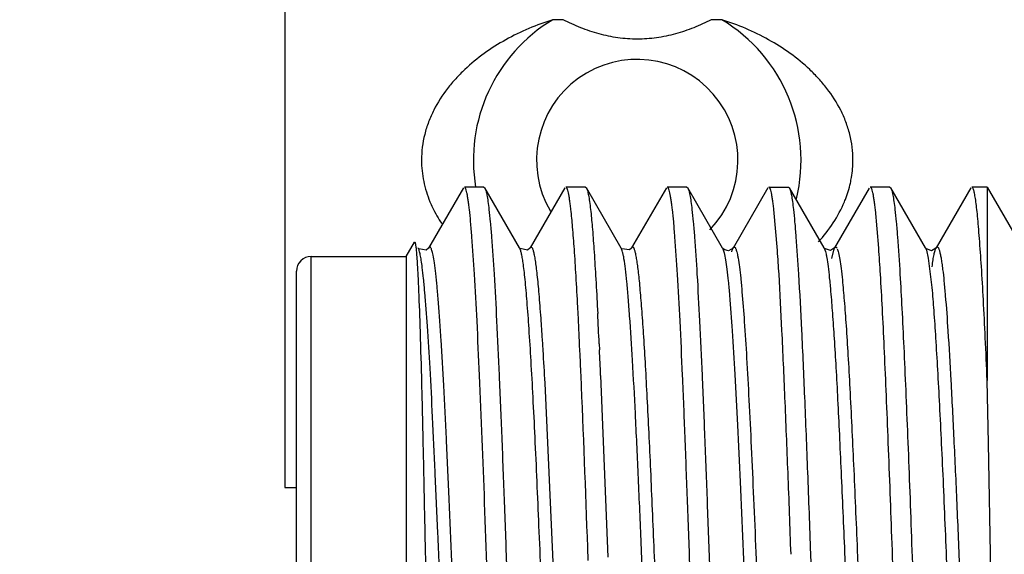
# Model space of a CAD drawing. Header units: inches. Extents: x 0.2 to 16.8, y 0.2 to 10.8.
# Tile 27 of 38: x 10.481 to 10.75, y 6.592 to 6.738. Entities that reach past the tile are written whole.
import ezdxf

# ---------------------------------------------------------------- set-up
doc = ezdxf.new("R2010")
doc.units = ezdxf.units.IN
doc.header["$LTSCALE"] = 0.935
doc.header["$MEASUREMENT"] = 0
doc.layers.get('0').update_dxf_attribs({"linetype": 'CONTINUOUS'})
doc.layers.add('DIMENSIONS', color=7, linetype='CONTINUOUS')
doc.styles.get("Standard").update_dxf_attribs({"font": 'txt', "width": 0.8})
doc.dimstyles.new('DIMSTYLE_1', dxfattribs={"dimtxt": 0.125, "dimasz": 0.18, "dimexe": 0.125, "dimexo": 0.0625, "dimgap": 0.09, "dimtad": 0, "dimtih": 1, "dimtoh": 1, "dimzin": 4, "dimdsep": 46, "dimtxsty": 'STANDARD', "dimblk": '_FILLED', "dimblk1": '_FILLED', "dimblk2": '_FILLED', "dimcen": 0.09, "dimadec": 0, "dimazin": 0, "dimtp": 0.01, "dimtm": 0.01, "dimtfac": 1, "dimtofl": 0, "dimtmove": 0, "dimatfit": 3, "dimldrblk": '_FILLED', "dimfxl": 1, "dimtolj": 1, "dimtzin": 4, "dimarcsym": 0})

# ---------------------------------------------------------------- blocks, each defined once
blk = doc.blocks.new('*D26')
at = {"layer": 'DIMENSIONS', "color": 2, "linetype": 'CONTINUOUS'}
blk.add_line((10.5531721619, 6.8517632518), (10.5531721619, 9.1859702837), dxfattribs=at)
at = {"layer": 'DIMENSIONS', "color": 2, "linetype": 'CONTINUOUS', "insert": (10.4906721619, 9.2484702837), "char_height": 0.125, "width": 0.925, "attachment_point": 1, "rotation": 90, "line_spacing_factor": 0.9}
blk.add_mtext('.39{\\Ftxt.shx;\\W1.000000;\\H0.125000; }[9.8]', dxfattribs=at)
blk = doc.blocks.new('_FILLED')
at = {"color": 0, "linetype": 'BYBLOCK'}
blk.add_solid([(0, 0), (-1, 0.1736111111), (-1, -0.1736111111)], dxfattribs=at)

msp = doc.modelspace()

# ---------------------------------------------------------------- linework, layer by layer
at = {"color": 6, "linetype": 'CONTINUOUS'}
for p, q in [((10.5531721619, 6.7892628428), (10.5531721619, 6.6101298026)), ((10.6293506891, 6.7381220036), (10.6265108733, 6.7381220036)), ((10.6727468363, 6.7381220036), (10.6699070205, 6.7381220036)), ((10.5531721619, 6.6101293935), (10.5563784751, 6.6101293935))]:
    msp.add_line(p, q, dxfattribs=at)
at = {"color": 7, "linetype": 'CONTINUOUS'}
for p, q in [((10.6020442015, 6.692070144), (10.592525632, 6.6756250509)), ((10.6076650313, 6.6923101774), (10.6023229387, 6.6923101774)), ((10.6076650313, 6.6923101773), (10.6079329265, 6.692080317)), ((10.6174429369, 6.6756417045), (10.607929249, 6.6920803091)), ((10.6297991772, 6.6920699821), (10.62030398, 6.6756601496)), ((10.6354380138, 6.6923101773), (10.6300790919, 6.6923101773)), ((10.6354380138, 6.6923101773), (10.6357177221, 6.6920725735)), ((10.6452334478, 6.6756193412), (10.6357107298, 6.6920725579)), ((10.6576032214, 6.6920883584), (10.6480900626, 6.6756490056)), ((10.6632033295, 6.6923101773), (10.6578592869, 6.6923101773)), ((10.6632033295, 6.6923101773), (10.6634747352, 6.6920840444)), ((10.6729886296, 6.6756281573), (10.6634623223, 6.6920840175)), ((10.6853776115, 6.6920640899), (10.6758639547, 6.6756295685)), ((10.6856599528, 6.6923101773), (10.6909979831, 6.6923101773)), ((10.6909979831, 6.6923101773), (10.691272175, 6.6920625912)), ((10.7007901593, 6.6756394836), (10.6912863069, 6.6920626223)), ((10.7131378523, 6.6920585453), (10.7036349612, 6.6756401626)), ((10.7187615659, 6.6923101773), (10.7134283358, 6.6923101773)), ((10.7187615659, 6.6923101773), (10.7190275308, 6.6920877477)), ((10.7285351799, 6.6756436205), (10.7190167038, 6.6920877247)), ((10.7409063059, 6.6920660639), (10.7314194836, 6.6756715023)), ((10.74540882, 6.6923101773), (10.7411856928, 6.6923101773)), ((10.74540882, 6.6923101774), (10.74540882, 6.6393590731)), ((10.7454123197, 6.6923041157), (10.7563814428, 6.673305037)), ((10.6880078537, 6.6749780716), (10.687016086, 6.6861968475)), ((10.7157343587, 6.6756084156), (10.7148059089, 6.6861922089)), ((10.5863784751, 6.6733101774), (10.5886233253, 6.6771983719)), ((10.5886233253, 6.6771983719), (10.5887733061, 6.6772026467)), ((10.5896916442, 6.6756014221), (10.5896703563, 6.6756394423)), ((10.5896996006, 6.6755836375), (10.5896832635, 6.6756100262)), ((10.5925272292, 6.6756280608), (10.5925090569, 6.675595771)), ((10.6174429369, 6.6756417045), (10.6174341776, 6.6756566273)), ((10.6202976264, 6.6756491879), (10.6202767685, 6.6756119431)), ((10.6452410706, 6.6756060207), (10.6452334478, 6.6756193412)), ((10.6452448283, 6.6756261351), (10.6452356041, 6.6756417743)), ((10.6480955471, 6.675658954), (10.6480650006, 6.6756035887)), ((10.6730664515, 6.6755093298), (10.6729869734, 6.6756310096)), ((10.6735620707, 6.6750959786), (10.6730664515, 6.6755093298)), ((10.6758559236, 6.6756265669), (10.674647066, 6.6748857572)), ((10.675611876, 6.675020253), (10.675858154, 6.6756194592)), ((10.6758646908, 6.6756440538), (10.6758559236, 6.6756265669)), ((10.675858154, 6.6756194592), (10.6758639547, 6.6756295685)), ((10.7008791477, 6.6755133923), (10.7007798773, 6.6756569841)), ((10.7007798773, 6.6756569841), (10.7007901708, 6.6756394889)), ((10.7034006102, 6.6750864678), (10.7036349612, 6.6756401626)), ((10.7036349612, 6.6756401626), (10.7036507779, 6.6756668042)), ((10.7036623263, 6.6756728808), (10.7036501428, 6.6756484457)), ((10.7285356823, 6.6756439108), (10.7285433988, 6.6756304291)), ((10.7286444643, 6.6754836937), (10.7285433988, 6.6756304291)), ((10.7314089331, 6.6756529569), (10.7314194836, 6.6756715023)), ((10.5603784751, 6.6733101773), (10.5863784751, 6.6733101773)), ((10.5863784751, 6.6733101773), (10.5863784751, 6.4613101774)), ((10.674647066, 6.6748857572), (10.6735620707, 6.6750959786)), ((10.6754881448, 6.6745974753), (10.6756120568, 6.6750299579)), ((10.7028740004, 6.6727363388), (10.7033998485, 6.6750734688)), ((10.5563784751, 6.465310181), (10.5563784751, 6.6693101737)), ((10.6334652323, 6.6574851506), (10.6333609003, 6.6595020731)), ((10.6387049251, 6.6597651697), (10.6388108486, 6.6577539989)), ((10.6339516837, 6.6474572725), (10.6338725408, 6.6491558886)), ((10.6392243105, 6.649449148), (10.6393045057, 6.6477531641)), ((10.6396208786, 6.640781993), (10.6415429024, 6.5910065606)), ((10.7457533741, 6.6222122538), (10.7454077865, 6.6393573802)), ((10.7464244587, 6.5869751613), (10.7457533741, 6.6222122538)), ((10.6362180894, 6.5900966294), (10.6360909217, 6.5936551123)), ((10.697056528, 6.5919902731), (10.6972629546, 6.5863218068)), ((10.7098515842, 6.5929451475), (10.7101045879, 6.5868753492))]:
    msp.add_line(p, q, dxfattribs=at)
at = {"color": 9, "linetype": 'CONTINUOUS'}
for p, q in [((10.6729887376, 6.6756387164), (10.6734406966, 6.6742919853)), ((10.7007904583, 6.6756326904), (10.7011324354, 6.6747214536)), ((10.728543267, 6.6756296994), (10.7287875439, 6.6750339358)), ((10.5603784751, 6.4613101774), (10.5603784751, 6.6733101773)), ((10.7287875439, 6.6750339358), (10.7292858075, 6.6728504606)), ((10.7292858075, 6.6728504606), (10.7302715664, 6.6648091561)), ((10.6273111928, 6.5734362), (10.6243977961, 6.6386759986)), ((10.7063811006, 6.5924162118), (10.7066258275, 6.5866606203))]:
    msp.add_line(p, q, dxfattribs=at)
at = {"color": 7, "linetype": 'CONTINUOUS'}
for points in [[(10.5925090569, 6.675595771), (10.5918251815, 6.675041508), (10.5898780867, 6.6753734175), (10.5896996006, 6.6755836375)], [(10.6202767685, 6.6756119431), (10.619592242, 6.6750666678), (10.6175727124, 6.6754753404), (10.6174357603, 6.6756618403)], [(10.6480650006, 6.6756035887), (10.6475369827, 6.675138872), (10.6454235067, 6.675408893), (10.6452448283, 6.6756261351)], [(10.7036501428, 6.6756484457), (10.702566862, 6.6749348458), (10.7008791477, 6.6755133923)], [(10.7314117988, 6.67563725), (10.7313724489, 6.6755719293), (10.7301378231, 6.6748849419), (10.7286444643, 6.6754836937)]]:
    msp.add_lwpolyline(points, dxfattribs=at)
at = {"color": 6, "linetype": 'CONTINUOUS'}
for centre, radius, start, end in [((10.6496288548, 6.6996963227), 0.0448438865, 121.0323111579, 189.5515967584), ((10.6496288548, 6.6996963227), 0.0448438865, 346.2892164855, 58.9676888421), ((10.6496288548, 6.6996963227), 0.0275590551, 316.1561026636, 210.4403752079), ((10.6772563, 6.7003142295), 0.0314831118, 338.7576675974, 347.3190395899), ((10.6769688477, 6.7004204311), 0.0317895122, 337.5622968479, 338.7669712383)]:
    msp.add_arc(centre, radius, start, end, dxfattribs=at)
at = {"color": 7, "linetype": 'CONTINUOUS'}
for centre, radius, start, end in [((10.0541530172, 6.6286038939), 0.6632490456, 3.4431490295, 4.063964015), ((10.5603784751, 6.6693101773), 0.004, 90, 180.0877685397), ((10.0981171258, 6.6329687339), 0.5913846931, 3.438538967, 4.0734680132), ((8.5640486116, 6.5521142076), 2.0720975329, 2.6842912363, 2.9148798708), ((8.7696121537, 6.5605321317), 1.8717253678, 2.7228823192, 2.9774189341), ((7.7081533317, 6.5123371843), 2.9289167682, 2.5134816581, 2.6441719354), ((8.3028487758, 6.5382249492), 2.3390215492, 2.5130038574, 2.6839428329), ((4.707054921, 6.3859413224), 5.9326733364, 2.0064405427, 2.4619358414)]:
    msp.add_arc(centre, radius, start, end, dxfattribs=at)
at = {"color": 6, "linetype": 'CONTINUOUS'}
for points, knots in [([(10.6265108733, 6.7381231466), (10.6220680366, 6.7367233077), (10.6155767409, 6.7339848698), (10.6076956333, 6.7290161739), (10.6031883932, 6.7253246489), (10.5999267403, 6.7220047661), (10.5969155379, 6.7184318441), (10.5943591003, 6.7144651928), (10.5924588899, 6.7101509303), (10.5910457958, 6.7056297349), (10.5905737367, 6.7020620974), (10.5905737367, 6.6996963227)], [0, 0, 0, 0, 0.2490720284, 0.3733018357, 0.4973491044, 0.5595280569, 0.6219303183, 0.7470364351, 0.810069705, 0.873501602, 1, 1, 1, 1]), ([(10.6699070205, 6.7381220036), (10.6683342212, 6.737328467), (10.6651245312, 6.7358596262), (10.6609491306, 6.7344217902), (10.6575220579, 6.7335808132), (10.6540445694, 6.7329733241), (10.6496288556, 6.7326715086), (10.6452131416, 6.7329733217), (10.6417356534, 6.7335808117), (10.6383085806, 6.7344217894), (10.6341331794, 6.7358596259), (10.6309234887, 6.7373284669), (10.6293506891, 6.7381220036)], [0, 0, 0, 0, 0.1248897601, 0.2499098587, 0.3123860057, 0.3748893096, 0.4999999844, 0.6251106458, 0.6876139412, 0.7500900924, 0.8751102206, 1, 1, 1, 1]), ([(10.7086839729, 6.6996963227), (10.7086839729, 6.7020620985), (10.7082119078, 6.705629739), (10.7067988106, 6.7101509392), (10.7048986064, 6.7144652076), (10.7023421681, 6.7184318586), (10.6993309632, 6.722004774), (10.6960693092, 6.7253246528), (10.6915620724, 6.7290161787), (10.6836809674, 6.7339848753), (10.6771896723, 6.7367233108), (10.6727468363, 6.7381231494)], [0, 0, 0, 0, 0.1264984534, 0.189930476, 0.2529638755, 0.3780698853, 0.4404720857, 0.5026510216, 0.6266982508, 0.7509280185, 1, 1, 1, 1]), ([(10.5905737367, 6.6996963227), (10.5905737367, 6.6977473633), (10.5909995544, 6.6938388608), (10.5921614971, 6.6900897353), (10.5929064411, 6.6882859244)], [0, 0, 0, 0, 0.4996637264, 1, 1, 1, 1]), ([(10.7079714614, 6.6934029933), (10.7080874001, 6.6939201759), (10.7084961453, 6.6959939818), (10.7086839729, 6.6981128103), (10.7086839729, 6.6996963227)], [0, 0, 0, 0, 0.2507739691, 1, 1, 1, 1]), ([(10.5929064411, 6.6882859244), (10.5931235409, 6.6877602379), (10.594044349, 6.685689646), (10.595178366, 6.6837158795), (10.596120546, 6.6823047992)], [0, 0, 0, 0, 0.2510525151, 1, 1, 1, 1]), ([(10.6992143, 6.6773259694), (10.70068804, 6.678936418), (10.7034183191, 6.682381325), (10.7055144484, 6.6862594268), (10.7063517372, 6.6882870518)], [0, 0, 0, 0, 0.4987768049, 1, 1, 1, 1])]:
    msp.add_open_spline(points, degree=3, knots=knots, dxfattribs=at)
at = {"color": 7, "linetype": 'CONTINUOUS'}
for points, knots in [([(10.6036854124, 6.6861922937), (10.6036310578, 6.6866673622), (10.6035242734, 6.6875557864), (10.6033550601, 6.6887939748), (10.6031877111, 6.6898453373), (10.6030217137, 6.6907088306), (10.6028767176, 6.6913090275), (10.6027558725, 6.6916925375), (10.6026728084, 6.6919105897), (10.6025879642, 6.6920826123), (10.6024926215, 6.6922291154), (10.6023874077, 6.6923101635), (10.6023216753, 6.6923101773)], [0, 0, 0, 0, 0.2252767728, 0.4215547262, 0.5887338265, 0.7267704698, 0.8357388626, 0.8794292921, 0.9160429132, 0.9457778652, 0.9690318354, 1, 1, 1, 1]), ([(10.607929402, 6.692077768), (10.6079848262, 6.6919811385), (10.6080881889, 6.6917394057), (10.6082925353, 6.6910891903), (10.6085312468, 6.689961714), (10.6088052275, 6.6882429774), (10.6089693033, 6.6869319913), (10.6090543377, 6.6861964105)], [0, 0, 0, 0, 0.0556358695, 0.1306504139, 0.3403197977, 0.6301737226, 1, 1, 1, 1]), ([(10.6314795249, 6.6861920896), (10.6314252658, 6.6866672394), (10.6313180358, 6.6875558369), (10.6311462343, 6.6887941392), (10.6309748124, 6.6898456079), (10.63080367, 6.6907092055), (10.6306535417, 6.6913093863), (10.630528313, 6.6916927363), (10.6304421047, 6.6919108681), (10.6303541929, 6.6920828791), (10.6302546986, 6.6922301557), (10.630146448, 6.6923101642), (10.6300790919, 6.6923101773)], [0, 0, 0, 0, 0.2248155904, 0.42073232, 0.5876563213, 0.7255532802, 0.8345127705, 0.8782568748, 0.9149699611, 0.9448593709, 0.9683364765, 1, 1, 1, 1]), ([(10.6357114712, 6.6920699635), (10.6357675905, 6.691972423), (10.6358726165, 6.6917293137), (10.6360802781, 6.6910774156), (10.6363227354, 6.689949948), (10.6365990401, 6.6882336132), (10.6367627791, 6.6869252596), (10.6368470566, 6.6861915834)], [0, 0, 0, 0, 0.0562061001, 0.1316310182, 0.3416222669, 0.6311437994, 1, 1, 1, 1]), ([(10.6592592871, 6.6861803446), (10.6592045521, 6.6866564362), (10.6590959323, 6.6875468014), (10.658921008, 6.6887874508), (10.6587691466, 6.6897034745), (10.6586456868, 6.6903416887), (10.6585349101, 6.6908562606), (10.6584008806, 6.6913827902), (10.6582523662, 6.6918258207), (10.6581243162, 6.6920821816), (10.6580284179, 6.6922279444), (10.6579244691, 6.6923101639), (10.6578592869, 6.6923101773)], [0, 0, 0, 0, 0.2251363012, 0.4213620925, 0.5885722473, 0.6612801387, 0.726722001, 0.8358526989, 0.916298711, 0.9461030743, 0.9693780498, 1, 1, 1, 1]), ([(10.6634647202, 6.6920815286), (10.6635206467, 6.6919853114), (10.6636253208, 6.6917441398), (10.6638333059, 6.6910942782), (10.6640775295, 6.6899655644), (10.6643573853, 6.6882433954), (10.6645236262, 6.6869290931), (10.664609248, 6.6861914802)], [0, 0, 0, 0, 0.0554641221, 0.1303699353, 0.339970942, 0.6299249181, 1, 1, 1, 1]), ([(10.687016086, 6.6861968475), (10.6869618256, 6.6866715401), (10.6868555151, 6.6875592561), (10.6866877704, 6.688796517), (10.6865222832, 6.6898470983), (10.6863582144, 6.6907099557), (10.6862147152, 6.6913097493), (10.6860947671, 6.6916929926), (10.6860121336, 6.6919109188), (10.6859274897, 6.6920828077), (10.6858319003, 6.6922295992), (10.6857260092, 6.6923101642), (10.6856599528, 6.6923101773)], [0, 0, 0, 0, 0.2252772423, 0.4215378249, 0.5886840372, 0.7266758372, 0.8355939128, 0.8792611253, 0.9158568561, 0.945585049, 0.9688540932, 1, 1, 1, 1]), ([(10.6912830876, 6.6920598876), (10.6913385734, 6.6919612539), (10.6914414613, 6.6917163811), (10.6916419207, 6.6910624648), (10.6918720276, 6.6899358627), (10.6921340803, 6.688224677), (10.6922917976, 6.6869219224), (10.6923740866, 6.6861918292)], [0, 0, 0, 0, 0.0567072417, 0.132440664, 0.3426147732, 0.6318460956, 1, 1, 1, 1]), ([(10.7148059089, 6.6861922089), (10.714751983, 6.686667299), (10.7146459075, 6.6875557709), (10.7144772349, 6.6887940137), (10.7143097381, 6.689845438), (10.7141428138, 6.6907090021), (10.7139962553, 6.6913092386), (10.7138735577, 6.6916926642), (10.7137888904, 6.6919108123), (10.7137022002, 6.6920828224), (10.7136037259, 6.692230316), (10.7134955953, 6.6923101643), (10.7134283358, 6.6923101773)], [0, 0, 0, 0, 0.2249711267, 0.4209884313, 0.5879583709, 0.7258476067, 0.8347484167, 0.8784459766, 0.9151036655, 0.9449329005, 0.9683535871, 1, 1, 1, 1]), ([(10.7190189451, 6.6920852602), (10.7190745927, 6.6919894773), (10.7191785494, 6.6917489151), (10.7193850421, 6.6910996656), (10.7196274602, 6.6899705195), (10.7199060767, 6.6882464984), (10.7200723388, 6.6869303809), (10.7201582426, 6.6861915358)], [0, 0, 0, 0, 0.0551853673, 0.1298885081, 0.3393280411, 0.6294446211, 1, 1, 1, 1]), ([(10.7432974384, 6.6782586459), (10.7432151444, 6.6793401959), (10.7430548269, 6.6813676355), (10.7428034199, 6.6842008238), (10.7425531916, 6.6866166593), (10.742332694, 6.6883635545), (10.7421473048, 6.6895439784), (10.7420151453, 6.6902667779), (10.7418820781, 6.6908797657), (10.7417488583, 6.6913830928), (10.7416154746, 6.691776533), (10.7414977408, 6.6920338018), (10.7413976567, 6.6921801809), (10.7413153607, 6.6922692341), (10.7412350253, 6.6923101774), (10.7411856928, 6.6923101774)], [0, 0, 0, 0, 0.2266778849, 0.4250172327, 0.5943954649, 0.7342283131, 0.7929147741, 0.8440877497, 0.8877618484, 0.9239773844, 0.9528269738, 0.974525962, 0.9828602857, 0.9896903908, 1, 1, 1, 1]), ([(10.6148128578, 6.4484284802), (10.6146827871, 6.4495598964), (10.6144319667, 6.4520615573), (10.6139378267, 6.4579782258), (10.6133459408, 6.4670110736), (10.6126696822, 6.4796459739), (10.6119912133, 6.4944403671), (10.6113128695, 6.5110274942), (10.6103814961, 6.5355184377), (10.6092370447, 6.567310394), (10.6079537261, 6.6046810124), (10.606771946, 6.6341423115), (10.6058338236, 6.6549752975), (10.6051738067, 6.6676109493), (10.6045715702, 6.6766432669), (10.6040678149, 6.682559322), (10.6038148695, 6.6850608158), (10.6036854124, 6.6861922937)], [0, 0, 0, 0, 0.0143523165, 0.0316815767, 0.0748213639, 0.1284233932, 0.1911368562, 0.2614585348, 0.3376330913, 0.5000009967, 0.662368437, 0.8088642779, 0.8715759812, 0.9251762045, 0.9683173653, 0.9856477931, 1, 1, 1, 1]), ([(10.6090543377, 6.6861964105), (10.609185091, 6.6850653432), (10.6094366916, 6.6825642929), (10.6099310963, 6.6766486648), (10.6105216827, 6.6676168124), (10.6111968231, 6.6549828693), (10.6118762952, 6.6401891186), (10.6125594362, 6.6236023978), (10.613245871, 6.6056287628), (10.613934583, 6.5867123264), (10.6146225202, 6.5673177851), (10.615306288, 6.5479229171), (10.615988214, 6.5290057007), (10.6166710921, 6.5110310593), (10.6173529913, 6.4944430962), (10.6180325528, 6.4796478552), (10.6187082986, 6.4670121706), (10.6192995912, 6.4579787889), (10.6197926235, 6.4520617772), (10.6200426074, 6.4495599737), (10.6201721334, 6.4484284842)], [0, 0, 0, 0, 0.0143487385, 0.0316743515, 0.0748075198, 0.1284045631, 0.1911147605, 0.2614347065, 0.3376087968, 0.4177850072, 0.4999792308, 0.5821742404, 0.6623527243, 0.7385304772, 0.8088554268, 0.8715719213, 0.9251764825, 0.9683180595, 0.9856477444, 1, 1, 1, 1]), ([(10.6333609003, 6.6595020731), (10.6332129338, 6.6623274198), (10.6329227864, 6.6675948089), (10.6324612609, 6.6748934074), (10.6320033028, 6.6809667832), (10.631661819, 6.6845957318), (10.6314795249, 6.6861920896)], [0, 0, 0, 0, 0.3171858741, 0.5914225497, 0.8198679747, 1, 1, 1, 1]), ([(10.6368470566, 6.6861915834), (10.6370288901, 6.6846086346), (10.637364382, 6.6810122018), (10.6378109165, 6.6749963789), (10.638264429, 6.6677723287), (10.6385559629, 6.6625603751), (10.6387049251, 6.6597651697)], [0, 0, 0, 0, 0.1804177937, 0.4089241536, 0.6830465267, 1, 1, 1, 1]), ([(10.6703684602, 6.4484612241), (10.6702392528, 6.4495947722), (10.6699864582, 6.4521000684), (10.6694826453, 6.4580224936), (10.6688809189, 6.4670605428), (10.6682251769, 6.4797006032), (10.6672886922, 6.5005328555), (10.6660896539, 6.5299861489), (10.6650533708, 6.5609888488), (10.664120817, 6.5867284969), (10.6634181, 6.6056346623), (10.662747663, 6.6235998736), (10.6620824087, 6.6401798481), (10.6613915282, 6.6549677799), (10.6607006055, 6.667597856), (10.660120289, 6.6766293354), (10.6596371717, 6.682546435), (10.6593893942, 6.6850486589), (10.6592592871, 6.6861803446)], [0, 0, 0, 0, 0.0143805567, 0.0317363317, 0.0749183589, 0.1285459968, 0.1912729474, 0.3377671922, 0.500100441, 0.5822695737, 0.6624206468, 0.7385715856, 0.8088733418, 0.871573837, 0.9251700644, 0.9683094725, 0.9856414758, 1, 1, 1, 1]), ([(10.664609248, 6.6861914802), (10.6647405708, 6.6850601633), (10.6649905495, 6.6825584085), (10.6654766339, 6.6766412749), (10.6660552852, 6.6676078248), (10.6667333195, 6.6549731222), (10.6674199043, 6.6401789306), (10.6681057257, 6.6235919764), (10.6687886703, 6.605618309), (10.6694662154, 6.5867019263), (10.6701490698, 6.5673079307), (10.6708473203, 6.5479145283), (10.6715410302, 6.5289989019), (10.6722100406, 6.5110250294), (10.6728793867, 6.4944376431), (10.673579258, 6.4796443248), (10.6741840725, 6.4686104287), (10.6746583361, 6.4609490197), (10.6749894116, 6.4561628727), (10.6753202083, 6.4520604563), (10.6755669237, 6.4495587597), (10.6756978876, 6.4484275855)], [0, 0, 0, 0, 0.0143530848, 0.0316815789, 0.0748198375, 0.1284229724, 0.1911384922, 0.2614616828, 0.3376372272, 0.4178136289, 0.5000070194, 0.5822002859, 0.6623760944, 0.7385502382, 0.8088717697, 0.8715866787, 0.9251890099, 0.9481327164, 0.9683235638, 0.9856492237, 1, 1, 1, 1]), ([(10.6923740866, 6.6861918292), (10.692501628, 6.6850602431), (10.6927500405, 6.6825584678), (10.6932450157, 6.6766417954), (10.6935616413, 6.6718533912), (10.6937690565, 6.6684363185)], [0, 0, 0, 0, 0.191798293, 0.4234077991, 1, 1, 1, 1]), ([(10.7201582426, 6.6861915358), (10.7202897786, 6.685060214), (10.720541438, 6.6825585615), (10.7210328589, 6.6766417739), (10.7213414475, 6.6718532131), (10.7215451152, 6.6684362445)], [0, 0, 0, 0, 0.1918369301, 0.4234441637, 1, 1, 1, 1]), ([(10.74540882, 6.6393590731), (10.7452457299, 6.6432424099), (10.7449240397, 6.6506183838), (10.7444107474, 6.6610358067), (10.7438776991, 6.6701197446), (10.7434913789, 6.67570978), (10.7432974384, 6.6782586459)], [0, 0, 0, 0, 0.2992995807, 0.568524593, 0.8031574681, 1, 1, 1, 1]), ([(10.5887714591, 6.677196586), (10.5888025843, 6.6771427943), (10.5888538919, 6.6769906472), (10.5889200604, 6.6767082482), (10.5889869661, 6.6763177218), (10.589055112, 6.6758207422), (10.5891235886, 6.6752166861), (10.5892219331, 6.6741992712), (10.5892849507, 6.6733820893), (10.5893259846, 6.6728019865)], [0, 0, 0, 0, 0.0419910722, 0.1072858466, 0.1963718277, 0.3093674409, 0.4462783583, 0.6070646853, 1, 1, 1, 1]), ([(10.5907848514, 6.6703381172), (10.5907024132, 6.6709822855), (10.5905427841, 6.6721376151), (10.5902774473, 6.6736642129), (10.5900444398, 6.6746820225), (10.5898459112, 6.6752865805), (10.5897450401, 6.6755190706), (10.5896918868, 6.6756155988)], [0, 0, 0, 0, 0.3603825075, 0.6470450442, 0.8598654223, 0.9388496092, 1, 1, 1, 1]), ([(10.6183952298, 6.6715797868), (10.6183233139, 6.6720727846), (10.6181832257, 6.6729598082), (10.6179503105, 6.674135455), (10.617745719, 6.6749246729), (10.617573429, 6.6753988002), (10.6174863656, 6.6755834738), (10.6174410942, 6.6756610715)], [0, 0, 0, 0, 0.3553790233, 0.6403639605, 0.854840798, 0.9359180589, 1, 1, 1, 1]), ([(10.6460081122, 6.6726734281), (10.6459502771, 6.6730185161), (10.6458370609, 6.6736440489), (10.6456504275, 6.6744819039), (10.6454647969, 6.6751234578), (10.6453212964, 6.6754801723), (10.6452424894, 6.675619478)], [0, 0, 0, 0, 0.3437720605, 0.6245092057, 0.842751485, 1, 1, 1, 1]), ([(10.6758642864, 6.6756470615), (10.675900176, 6.6757097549), (10.6759677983, 6.6758133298), (10.6760852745, 6.6759085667), (10.6761795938, 6.6759261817), (10.6762738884, 6.6759082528), (10.6763910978, 6.6758128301), (10.6765125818, 6.675627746), (10.6766357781, 6.6753594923), (10.6767589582, 6.6750058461), (10.6768340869, 6.6747392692), (10.6768725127, 6.6745919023)], [0, 0, 0, 0, 0.1088093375, 0.1860026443, 0.2181238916, 0.2502579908, 0.327502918, 0.4362410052, 0.5830823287, 0.7706091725, 1, 1, 1, 1]), ([(10.703649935, 6.6756544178), (10.7036752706, 6.6756962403), (10.7037249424, 6.6757694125), (10.7038091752, 6.6758556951), (10.7038969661, 6.6759058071), (10.7040272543, 6.6759153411), (10.7041954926, 6.675784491), (10.7042762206, 6.6756392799), (10.7043219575, 6.6755484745)], [0, 0, 0, 0, 0.1551709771, 0.2795266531, 0.3799763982, 0.4691762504, 0.6773531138, 1, 1, 1, 1]), ([(10.7043717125, 6.6754428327), (10.7044409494, 6.6752862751), (10.7045703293, 6.674910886), (10.7048242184, 6.673934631), (10.7051199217, 6.6722917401), (10.7054578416, 6.6698262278), (10.7056620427, 6.6679608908), (10.7057680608, 6.6669202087)], [0, 0, 0, 0, 0.0593433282, 0.1372672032, 0.3496047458, 0.6373661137, 1, 1, 1, 1]), ([(10.7303400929, 6.6705282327), (10.7304214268, 6.6711485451), (10.7305787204, 6.6722624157), (10.7308388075, 6.6737362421), (10.7310665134, 6.6747215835), (10.7312598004, 6.6753095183), (10.7313578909, 6.675536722), (10.7314094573, 6.6756315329)], [0, 0, 0, 0, 0.3588818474, 0.6451365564, 0.8585134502, 0.9380888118, 1, 1, 1, 1]), ([(10.7314199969, 6.6756505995), (10.7314525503, 6.675708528), (10.7315152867, 6.675805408), (10.7316289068, 6.6759138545), (10.7317625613, 6.6759442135), (10.7318885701, 6.675877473), (10.7319988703, 6.6757450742), (10.7321093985, 6.6755470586), (10.7322196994, 6.6752803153), (10.7323308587, 6.6749441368), (10.7324424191, 6.674538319), (10.7326018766, 6.6738606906), (10.7327957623, 6.672839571), (10.7330182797, 6.6714078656), (10.7331557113, 6.6703610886), (10.7332257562, 6.6697928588)], [0, 0, 0, 0, 0.0290185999, 0.0502911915, 0.0669732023, 0.084931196, 0.1091203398, 0.1417187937, 0.1835694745, 0.2350277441, 0.2962525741, 0.3673122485, 0.5389845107, 0.7499720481, 1, 1, 1, 1]), ([(10.5893259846, 6.6728019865), (10.5894047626, 6.6716882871), (10.5895521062, 6.6691659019), (10.5898398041, 6.6630006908), (10.5901811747, 6.6533141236), (10.5905775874, 6.6395661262), (10.5909639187, 6.6233391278), (10.5913451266, 6.6051775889), (10.5917405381, 6.5856806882), (10.5921359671, 6.5654785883), (10.5925123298, 6.5452087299), (10.5928890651, 6.5255010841), (10.5932189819, 6.5097064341), (10.5934833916, 6.4978034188), (10.5936737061, 6.4895859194), (10.5938615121, 6.4819306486), (10.5940480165, 6.4748919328), (10.5942346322, 6.4685207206), (10.5944220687, 6.4628622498), (10.5946089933, 6.4579557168), (10.5947705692, 6.4543531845), (10.5949019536, 6.4518733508), (10.5949946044, 6.4503232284), (10.5950866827, 6.4489829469), (10.5951783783, 6.4478537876), (10.5952690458, 6.4469364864), (10.5953594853, 6.4462327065), (10.5954383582, 6.4457793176), (10.5955080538, 6.4455263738), (10.5955435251, 6.4454358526), (10.5955634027, 6.4454014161)], [0, 0, 0, 0, 0.0147211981, 0.0333131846, 0.0813783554, 0.1425179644, 0.2146604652, 0.2953966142, 0.3820368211, 0.4717865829, 0.5618191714, 0.6493478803, 0.7316860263, 0.7701223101, 0.8063318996, 0.8400655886, 0.8710899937, 0.899172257, 0.9241080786, 0.9457395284, 0.9639132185, 0.9716557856, 0.9784826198, 0.9843884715, 0.9893689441, 0.9934201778, 0.9965395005, 0.9987274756, 0.9994757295, 1, 1, 1, 1]), ([(10.6522534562, 6.5577290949), (10.6519913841, 6.5641213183), (10.651473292, 6.5768065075), (10.6506972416, 6.595488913), (10.6499334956, 6.6132947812), (10.6491798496, 6.6296663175), (10.6484128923, 6.6440920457), (10.6477410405, 6.6546828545), (10.6471952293, 6.6618503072), (10.6468172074, 6.6661478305), (10.6464424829, 6.6696761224), (10.6461603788, 6.6717648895), (10.6460081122, 6.6726734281)], [0, 0, 0, 0, 0.1666925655, 0.3307946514, 0.4871992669, 0.6310601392, 0.7578129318, 0.8635965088, 0.9075538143, 0.9451033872, 0.9759974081, 1, 1, 1, 1]), ([(10.6768725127, 6.6745919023), (10.6769391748, 6.6743362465), (10.6770680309, 6.6737651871), (10.677322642, 6.6723926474), (10.6776279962, 6.6702493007), (10.6779775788, 6.6671756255), (10.678192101, 6.6649028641), (10.6783021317, 6.6636576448)], [0, 0, 0, 0, 0.0718238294, 0.1590645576, 0.3794445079, 0.6601682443, 1, 1, 1, 1]), ([(10.6021093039, 6.4622453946), (10.6019745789, 6.4630894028), (10.6017198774, 6.4649989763), (10.6013773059, 6.4681888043), (10.6010320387, 6.4720133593), (10.6005375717, 6.4783082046), (10.5999325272, 6.4875505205), (10.5992318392, 6.500114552), (10.5985300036, 6.5143985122), (10.5978346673, 6.5300400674), (10.5971494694, 6.5466373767), (10.5962256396, 6.5694353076), (10.5952869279, 6.5920597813), (10.59435143, 6.6139329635), (10.5936643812, 6.6288226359), (10.5929657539, 6.6421356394), (10.5922689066, 6.6535303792), (10.5916679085, 6.6616908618), (10.5911691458, 6.6670453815), (10.5909161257, 6.6693123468), (10.5907848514, 6.6703381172)], [0, 0, 0, 0, 0.0123013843, 0.0277198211, 0.0461727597, 0.0675688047, 0.1185978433, 0.1794750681, 0.2486795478, 0.3244300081, 0.4048218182, 0.487763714, 0.6528241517, 0.7307301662, 0.8028664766, 0.8673547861, 0.9226021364, 0.9671734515, 0.9851159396, 1, 1, 1, 1]), ([(10.6271040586, 6.498648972), (10.6267061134, 6.5061824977), (10.6259543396, 6.5221794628), (10.6249086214, 6.5470580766), (10.6238487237, 6.5731595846), (10.6227772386, 6.5989079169), (10.6218907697, 6.6194334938), (10.6211496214, 6.634511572), (10.6206049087, 6.6444026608), (10.6200624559, 6.6531230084), (10.6195304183, 6.660542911), (10.6190719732, 6.6658595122), (10.6186903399, 6.6693806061), (10.6184958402, 6.6708900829), (10.6183952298, 6.6715797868)], [0, 0, 0, 0, 0.130691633, 0.277431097, 0.4313742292, 0.5832426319, 0.7238778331, 0.7872861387, 0.8447671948, 0.8954882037, 0.9386460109, 0.9736374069, 0.9879252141, 1, 1, 1, 1]), ([(10.6917223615, 6.5918049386), (10.6914624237, 6.5992326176), (10.6909430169, 6.6135487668), (10.6900964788, 6.6339718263), (10.6893045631, 6.652090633), (10.6887454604, 6.6633200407), (10.6884371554, 6.6684386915)], [0, 0, 0, 0, 0.2906797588, 0.5602814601, 0.7994430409, 1, 1, 1, 1]), ([(10.6937690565, 6.6684363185), (10.6940790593, 6.6633291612), (10.6946639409, 6.6521277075), (10.6954586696, 6.6340530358), (10.6962552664, 6.6136790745), (10.6967854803, 6.5993992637), (10.697056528, 6.5919902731)], [0, 0, 0, 0, 0.2006018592, 0.4397539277, 0.7093257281, 1, 1, 1, 1]), ([(10.7245338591, 6.4661836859), (10.7243458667, 6.4692958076), (10.7239786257, 6.4759440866), (10.7232579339, 6.4907363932), (10.7223918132, 6.5116060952), (10.7213814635, 6.5386671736), (10.7203605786, 6.5673104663), (10.7193593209, 6.5959544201), (10.7184911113, 6.6191031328), (10.7177776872, 6.6364353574), (10.717264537, 6.648116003), (10.7167563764, 6.6586769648), (10.7163926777, 6.6653253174), (10.7162048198, 6.6684373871)], [0, 0, 0, 0, 0.0462057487, 0.098676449, 0.21948129, 0.3557581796, 0.5000014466, 0.6442445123, 0.7805212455, 0.8433058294, 0.9013255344, 0.9537951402, 1, 1, 1, 1]), ([(10.7215451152, 6.6684362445), (10.7217306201, 6.6653239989), (10.7220935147, 6.6586754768), (10.7226057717, 6.6481144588), (10.7231243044, 6.6364337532), (10.723647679, 6.6237951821), (10.7241691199, 6.6103731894), (10.7248586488, 6.5914571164), (10.7256902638, 6.5673075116), (10.7265774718, 6.5431599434), (10.7272766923, 6.5242444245), (10.7277771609, 6.5108219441), (10.7282778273, 6.4981827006), (10.7289391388, 6.4833876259), (10.7294979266, 6.472828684), (10.729896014, 6.4661822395)], [0, 0, 0, 0, 0.0462050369, 0.0986758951, 0.1566968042, 0.2194820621, 0.2861386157, 0.3557592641, 0.5000024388, 0.6442453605, 0.7138651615, 0.7805200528, 0.8433034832, 0.9013238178, 1, 1, 1, 1]), ([(10.7332257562, 6.6697928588), (10.7333594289, 6.668708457), (10.7336180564, 6.6663205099), (10.7341278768, 6.6607070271), (10.7344523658, 6.6561743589), (10.734665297, 6.6529465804)], [0, 0, 0, 0, 0.1938468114, 0.4260945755, 1, 1, 1, 1]), ([(10.7057680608, 6.6669202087), (10.7059598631, 6.6650374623), (10.7063282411, 6.6608525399), (10.7068317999, 6.6539804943), (10.7073361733, 6.6459633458), (10.7080367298, 6.6333094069), (10.7088850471, 6.6155215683), (10.7095233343, 6.6007624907), (10.7098515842, 6.5929451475)], [0, 0, 0, 0, 0.0766245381, 0.1700833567, 0.2789821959, 0.4018653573, 0.6832068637, 1, 1, 1, 1]), ([(10.6783021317, 6.6636576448), (10.6785418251, 6.6609450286), (10.6789979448, 6.6549156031), (10.6796181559, 6.6450330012), (10.6802371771, 6.6335617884), (10.6808573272, 6.6207364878), (10.6814830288, 6.6068182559), (10.6821135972, 6.5920917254), (10.6827422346, 6.5768583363), (10.6833644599, 6.5614300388), (10.6839865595, 6.5461206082), (10.6846150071, 6.5312424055), (10.6852451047, 6.5171036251), (10.685869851, 6.5039957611), (10.6864884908, 6.4921849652), (10.6871044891, 6.4819069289), (10.6877205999, 6.4733702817), (10.6881823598, 6.468287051), (10.6884319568, 6.4660706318)], [0, 0, 0, 0, 0.0412888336, 0.0916729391, 0.1501329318, 0.2154661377, 0.2863563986, 0.3613734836, 0.438953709, 0.5175209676, 0.5954868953, 0.6712662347, 0.743304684, 0.8100711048, 0.8702321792, 0.9226244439, 0.9661823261, 1, 1, 1, 1]), ([(10.734665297, 6.6529465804), (10.7349631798, 6.6484310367), (10.7355294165, 6.6386014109), (10.7363146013, 6.6228377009), (10.7371121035, 6.6052367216), (10.7376283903, 6.5929488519), (10.7378894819, 6.5865930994)], [0, 0, 0, 0, 0.2043573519, 0.4446120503, 0.7127431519, 1, 1, 1, 1])]:
    msp.add_open_spline(points, degree=3, knots=knots, dxfattribs=at)
at = {"color": 9, "linetype": 'CONTINUOUS'}
for points, knots in [([(10.5937377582, 6.6737116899), (10.5936914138, 6.6739408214), (10.5936007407, 6.6743576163), (10.5934524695, 6.6749175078), (10.5933051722, 6.675351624), (10.5931746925, 6.6756331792), (10.5930645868, 6.675790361), (10.5929888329, 6.675866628), (10.5929106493, 6.6759124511), (10.592797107, 6.6759279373), (10.5926440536, 6.6758317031), (10.5925688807, 6.6757121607), (10.5925271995, 6.675638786)], [0, 0, 0, 0, 0.2422319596, 0.441907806, 0.5997187, 0.7170948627, 0.7616784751, 0.7979617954, 0.8277125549, 0.8540481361, 0.912558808, 1, 1, 1, 1]), ([(10.6243977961, 6.6386759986), (10.6242357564, 6.6416651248), (10.6239870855, 6.6460172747), (10.6236318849, 6.6516374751), (10.6233742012, 6.6554408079), (10.6231178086, 6.6589493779), (10.6228635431, 6.6621502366), (10.6226117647, 6.6650326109), (10.6223618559, 6.6675880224), (10.6221131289, 6.6698095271), (10.6218974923, 6.6714479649), (10.6217211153, 6.6725857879), (10.6215951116, 6.6733090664), (10.6214688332, 6.6739438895), (10.6213422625, 6.674489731), (10.6212155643, 6.6749465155), (10.6210893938, 6.6753143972), (10.6209630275, 6.6755947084), (10.6208381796, 6.6757893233), (10.6207185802, 6.6758917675), (10.6206216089, 6.675914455), (10.6205249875, 6.6759007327), (10.620403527, 6.6758077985), (10.6203344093, 6.6757042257), (10.6202977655, 6.6756415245)], [0, 0, 0, 0, 0.235998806, 0.3436647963, 0.4439609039, 0.5365271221, 0.6210048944, 0.6970988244, 0.7646264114, 0.8234208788, 0.8733230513, 0.8948942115, 0.9141903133, 0.9311986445, 0.9459155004, 0.9583559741, 0.9685508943, 0.9765604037, 0.9825157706, 0.9867504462, 0.9884921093, 0.9902081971, 0.9942745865, 1, 1, 1, 1]), ([(10.6557258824, 6.557850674), (10.6554081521, 6.5656491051), (10.654787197, 6.5810305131), (10.6539942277, 6.6000106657), (10.6533499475, 6.6146069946), (10.6528766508, 6.6248132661), (10.6524050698, 6.6343501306), (10.6519349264, 6.6431058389), (10.6515322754, 6.6498660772), (10.6512057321, 6.6548085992), (10.6509682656, 6.6581421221), (10.6507303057, 6.6612112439), (10.6504915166, 6.6640065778), (10.6502523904, 6.6665202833), (10.6500135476, 6.6687458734), (10.6497757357, 6.6706773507), (10.6495395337, 6.6723086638), (10.6493346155, 6.6734763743), (10.6491668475, 6.6742545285), (10.6490496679, 6.6747225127), (10.6489331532, 6.6751123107), (10.6488177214, 6.6754243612), (10.6487023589, 6.6756598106), (10.6485882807, 6.6758214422), (10.6484780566, 6.6759015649), (10.6483908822, 6.6759133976), (10.6483033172, 6.6758940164), (10.6481942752, 6.6758055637), (10.6481300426, 6.6757097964), (10.6480961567, 6.6756521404)], [0, 0, 0, 0, 0.1968759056, 0.3883067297, 0.4791848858, 0.5654214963, 0.64603276, 0.7200423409, 0.7865985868, 0.8168579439, 0.844987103, 0.8708981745, 0.8945071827, 0.9157543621, 0.9345905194, 0.950967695, 0.9648400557, 0.9761659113, 0.9808636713, 0.9849170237, 0.9883323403, 0.9911207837, 0.9933031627, 0.994923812, 0.9960928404, 0.9965920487, 0.9970980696, 0.9983130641, 1, 1, 1, 1]), ([(10.6054138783, 6.4635062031), (10.6052769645, 6.4644997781), (10.6050135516, 6.4667175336), (10.6044926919, 6.4720320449), (10.6038690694, 6.4802490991), (10.6031594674, 6.4918280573), (10.6024476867, 6.5054604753), (10.6017358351, 6.5207729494), (10.6010184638, 6.5373510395), (10.6002913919, 6.554741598), (10.5995661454, 6.5724725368), (10.5988543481, 6.5900640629), (10.5981451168, 6.6070408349), (10.5974266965, 6.6229409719), (10.5967073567, 6.6373230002), (10.5960882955, 6.6481749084), (10.5955824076, 6.655806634), (10.5952220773, 6.6606572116), (10.5948625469, 6.6648769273), (10.5945052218, 6.6684372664), (10.5941506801, 6.6713120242), (10.5938831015, 6.6729930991), (10.5937377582, 6.6737116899)], [0, 0, 0, 0, 0.0142885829, 0.0318120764, 0.0760728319, 0.1316768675, 0.197078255, 0.270547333, 0.3500590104, 0.4334764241, 0.518515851, 0.6028714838, 0.684296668, 0.7605837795, 0.8296208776, 0.8894435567, 0.9154325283, 0.9385830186, 0.9587358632, 0.9757648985, 0.9895553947, 1, 1, 1, 1]), ([(10.6734406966, 6.6742919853), (10.6735878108, 6.673673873), (10.6738555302, 6.6721972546), (10.6742080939, 6.669633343), (10.6745631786, 6.6663895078), (10.6747807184, 6.6640003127), (10.674891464, 6.6626948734)], [0, 0, 0, 0, 0.1629946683, 0.3845748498, 0.6639105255, 1, 1, 1, 1]), ([(10.7011324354, 6.6747214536), (10.7012011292, 6.6744717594), (10.7013322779, 6.6739089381), (10.7015887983, 6.6725411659), (10.7018921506, 6.6703836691), (10.7022397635, 6.6672731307), (10.7024554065, 6.6649671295), (10.7025672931, 6.6637015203)], [0, 0, 0, 0, 0.0698534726, 0.1557712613, 0.3753161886, 0.6572899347, 1, 1, 1, 1]), ([(10.7302715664, 6.6648091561), (10.7304646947, 6.6627206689), (10.7308278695, 6.6581233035), (10.7313217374, 6.6506330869), (10.7318276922, 6.6420011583), (10.7323530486, 6.6323478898), (10.7328818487, 6.6218031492), (10.7335865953, 6.6063836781), (10.734066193, 6.5944925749), (10.7343970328, 6.5863841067)], [0, 0, 0, 0, 0.0801157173, 0.1761425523, 0.2867283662, 0.4103989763, 0.5454199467, 0.6900176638, 1, 1, 1, 1]), ([(10.674891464, 6.6626948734), (10.6751654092, 6.6594656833), (10.6756752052, 6.6522465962), (10.6763720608, 6.6403900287), (10.6770938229, 6.6266092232), (10.6780874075, 6.6054697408), (10.679205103, 6.5772506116), (10.6801725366, 6.5541931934), (10.6806636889, 6.5424846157)], [0, 0, 0, 0, 0.0807812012, 0.1803802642, 0.2960515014, 0.4247552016, 0.7078906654, 1, 1, 1, 1]), ([(10.7025672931, 6.6637015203), (10.7027414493, 6.6617315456), (10.7030854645, 6.6574450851), (10.7035658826, 6.6505195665), (10.7040427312, 6.6426349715), (10.704504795, 6.6338791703), (10.7049622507, 6.6243539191), (10.7055936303, 6.6104474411), (10.7060674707, 6.5997285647), (10.7063811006, 6.5924162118)], [0, 0, 0, 0, 0.0831040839, 0.1806963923, 0.2917161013, 0.4150275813, 0.5491375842, 0.6924417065, 1, 1, 1, 1])]:
    msp.add_open_spline(points, degree=3, knots=knots, dxfattribs=at)

# ---------------------------------------------------------------- dimensions: what is measured, and where the dimension line sits
at = {"layer": 'DIMENSIONS', "color": 2, "linetype": 'CONTINUOUS'}
dim = msp.add_ordinate_dim(feature_location=(10.5531721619, 6.8517632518), offset=(0, 2.3342070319), dtype=1, origin=(10.9397643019, 6.6996963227), dimstyle='DIMSTYLE_1', override={"dimtad": 1, "dimtih": 0, "dimtoh": 0}, dxfattribs=at)
dim.commit()
dim.dimension.update_dxf_attribs({"geometry": '*D26', "text_midpoint": (10.5531721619, 9.7109702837)})

doc.saveas('drawing.dxf')
